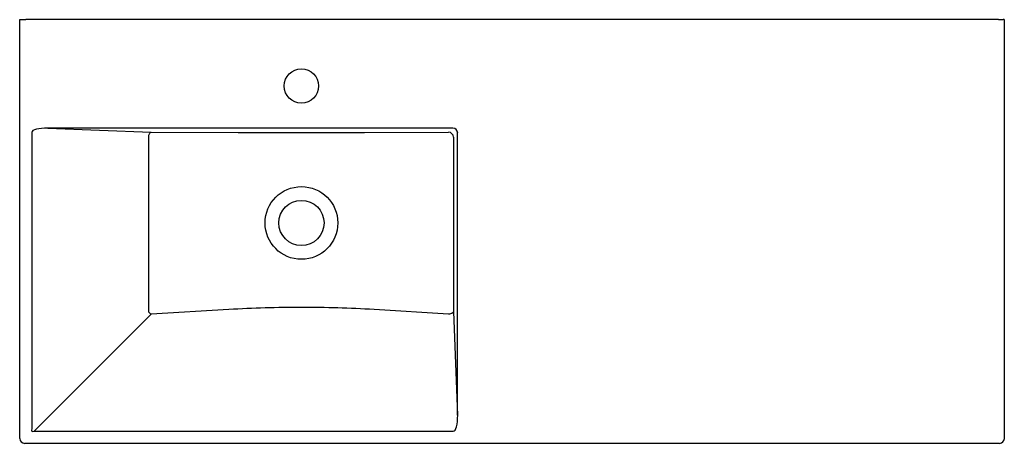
# Model space of a CAD drawing. Header units: millimetres. Extents: x 4706.33 to 4707.34, y 2929.7 to 2930.13.
import ezdxf

# ---------------------------------------------------------------- set-up
doc = ezdxf.new("R2010")
doc.units = ezdxf.units.MM
doc.layers.add('SANINDUSA', color=3, linetype='Continuous')

msp = doc.modelspace()

# ---------------------------------------------------------------- linework, layer by layer
at = {"layer": 'SANINDUSA'}
for p, q in [((4706.3328, 2929.7033), (4706.3328, 2930.1295)), ((4706.3328, 2930.1295), (4706.3339, 2930.1295)), ((4706.3339, 2930.1295), (4706.3389, 2930.1295)), ((4707.329, 2930.1295), (4706.3389, 2930.1295)), ((4707.329, 2930.1295), (4707.334, 2930.1295)), ((4707.3351, 2930.1295), (4707.334, 2930.1295)), ((4707.3351, 2930.1295), (4707.3351, 2929.7033)), ((4706.3451, 2930.0147), (4706.3451, 2929.7131)), ((4706.7736, 2930.0191), (4706.3614, 2930.0191)), ((4706.3614, 2930.0191), (4706.4666, 2930.0149)), ((4706.4666, 2930.0149), (4706.5553, 2930.0147)), ((4706.6839, 2930.0147), (4706.7694, 2930.0149)), ((4706.7786, 2929.7269), (4706.7786, 2930.0142)), ((4706.4641, 2929.8321), (4706.4641, 2930.0099)), ((4706.7744, 2930.0099), (4706.7744, 2929.8323)), ((4706.5457, 2929.8344), (4706.4666, 2929.8296)), ((4706.7694, 2929.8298), (4706.6935, 2929.8344)), ((4706.4666, 2929.8296), (4706.3476, 2929.7106)), ((4706.7744, 2929.8323), (4706.7786, 2929.7269)), ((4706.3476, 2929.7106), (4706.7742, 2929.7106)), ((4707.3301, 2929.6983), (4706.3378, 2929.6983))]:
    msp.add_line(p, q, dxfattribs=at)
at = {"layer": 'SANINDUSA', "flags": 128}
for points in [[(4706.4641, 2930.0099), (4706.4642, 2930.0108), (4706.4643, 2930.0118), (4706.4646, 2930.0126), (4706.4649, 2930.0133), (4706.4653, 2930.014), (4706.4657, 2930.0144), (4706.4661, 2930.0148), (4706.4666, 2930.0149)], [(4706.7744, 2929.8323), (4706.7742, 2929.8319), (4706.7739, 2929.8314), (4706.7734, 2929.831), (4706.7728, 2929.8306), (4706.7721, 2929.8303), (4706.7712, 2929.8301), (4706.7703, 2929.8299), (4706.7694, 2929.8298)]]:
    msp.add_lwpolyline(points, dxfattribs=at)
at = {"layer": 'SANINDUSA'}
for centre, radius in [((4706.6196, 2930.062), 0.0175), ((4706.6196, 2929.9226), 0.037), ((4706.6196, 2929.9226), 0.023)]:
    msp.add_circle(centre, radius, dxfattribs=at)
for centre, radius, start, end in [((4706.7693, 2930.0099), 0.00502, 0.3258, 89.6742), ((4706.4743, 2929.8398), 0.0128, 217.0627, 232.9373)]:
    msp.add_arc(centre, radius, start, end, dxfattribs=at)
for centre, major_axis, ratio, start_param, end_param in [((4706.3626, 2930.0141), (0.0175, -0.0007), 0.28549, 1.651415, 3.161764), ((4706.7736, 2930.0141), (0.00359, 0.00359), 0.9856, 5.50022, 7.06615), ((4706.7736, 2929.7281), (-0.0007, 0.0175), 0.28549, 3.121422, 4.63177), ((4706.3626, 2929.7281), (0.0174, 0.0174), 0.203519, 2.780226, 3.50296), ((4706.3378, 2929.7033), (0.00354, 0.00354), 0.999695, 2.356347, 3.926839), ((4707.3301, 2929.7033), (-0.00354, 0.00354), 0.999695, 2.356347, 3.926839)]:
    msp.add_ellipse(centre, major_axis=major_axis, ratio=ratio, start_param=start_param, end_param=end_param, dxfattribs=at)
for points, knots in [([(4706.5553, 2930.0147), (4706.5767, 2930.0146), (4706.5982, 2930.0146), (4706.641, 2930.0146), (4706.6625, 2930.0146), (4706.6839, 2930.0147)], [0, 0, 0, 0, 0.5, 0.5, 1, 1, 1, 1]), ([(4706.6935, 2929.8344), (4706.6812, 2929.8352), (4706.6689, 2929.8357), (4706.6443, 2929.8365), (4706.6319, 2929.8367), (4706.6073, 2929.8367), (4706.5949, 2929.8365), (4706.5703, 2929.8357), (4706.558, 2929.8352), (4706.5457, 2929.8344)], [0, 0, 0, 0, 0.25, 0.25, 0.5, 0.5, 0.75, 0.75, 1, 1, 1, 1])]:
    msp.add_open_spline(points, degree=3, knots=knots, dxfattribs=at)

doc.saveas('drawing.dxf')
